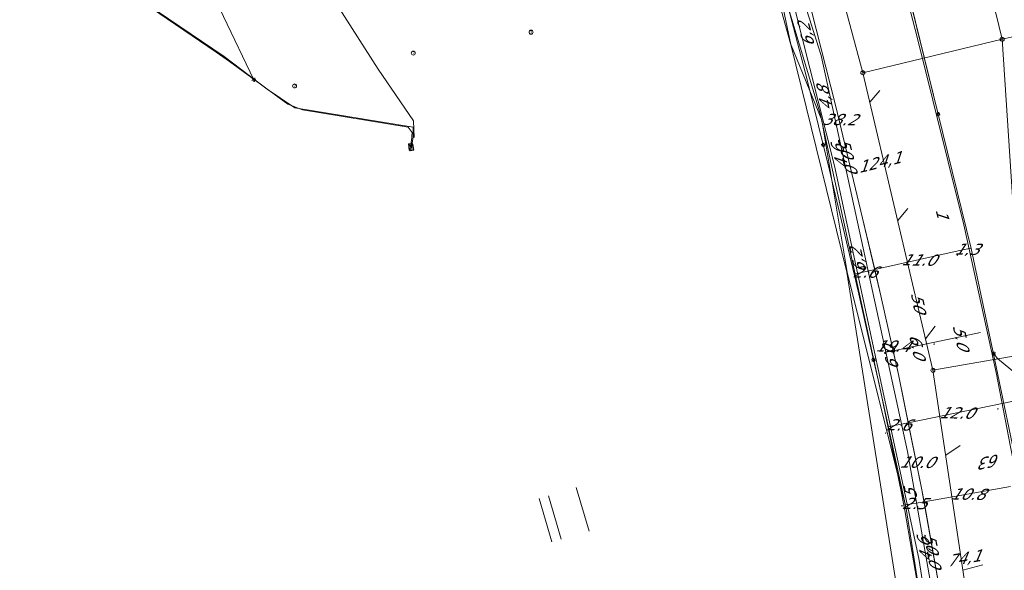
# Model space of a CAD drawing. Header units: metres. Extents: x 124576 to 133557, y 395865 to 402386.
# Tile 11 of 256: x 124777 to 124899, y 396168 to 396236. Entities that reach past the tile are written whole.
import ezdxf
from ezdxf.enums import TextEntityAlignment as Align

# ---------------------------------------------------------------- set-up
doc = ezdxf.new("R2010")
doc.units = ezdxf.units.M
doc.header["$MEASUREMENT"] = 0
for name, color, linetype, lineweight, true_color in [('LG_Datatransport_Eurofiber_Nederland_BV', 3, 'Continuous', 13, 0x00ff00), ('LG_Datatransport_KPN_BV', 3, 'Continuous', 13, 0x00ff00), ('LG_Gas_Lage_Druk_Enexis_Netbeheer_BV', 7, 'Continuous', 13, 0xffdc7d), ('LG_Gas_Lage_Druk_P_Enexis_Netbeheer_BV', 7, 'Continuous', 13, 0xffdc7d), ('LG_Laag_Spanning_Enexis_Netbeheer_BV', 7, 'Continuous', 13, 0x960000), ('LG_Laag_Spanning_Gemeente_Tilburg_Ruimtelijke_Uitvoering', 7, 'Continuous', 13, 0x960000), ('LG_Midden_Spanning_Enexis_Netbeheer_BV', 7, 'Continuous', 13, 0xd20000), ('LG_Riool_Vrij_Verval_Gemeente_Tilburg_Ruimtelijke_Uitvoering', 7, 'Continuous', 13, 0xca00a0), ('LG_unet-4_Brabant_Water', 5, 'Continuous', 13, 0x0000ff)]:
    doc.layers.add(name, color=color, linetype=linetype, lineweight=lineweight, true_color=true_color)
for name, color, linetype, lineweight in [('LG_Laag_Spanning_P_Enexis_Netbeheer_BV', 7, 'Continuous', 0), ('LG_Riool_Vrij_Verval_P_Gemeente_Gilze_en_Rijen', 7, 'Continuous', 0), ('LG_Riool_Vrij_Verval_P_Gemeente_Tilburg_Ruimtelijke_Uitvoering', 7, 'Continuous', 0), ('MV_Datatransport', 7, 'Continuous', 0), ('MV_Laag_Spanning', 7, 'Continuous', 0), ('MV_Laag_Spanning_pijl', 7, 'Continuous', 0), ('MV_Midden_Spanning', 7, 'Continuous', 0), ('MV_Midden_Spanning_pijl', 7, 'Continuous', 0)]:
    doc.layers.add(name, color=color, linetype=linetype, lineweight=lineweight)
doc.styles.add('Klic_Annotatie', font='verdanai.ttf', dxfattribs={"oblique": 20, "height": 1.4})

# ---------------------------------------------------------------- blocks, each defined once
blk = doc.blocks.new('DeliveryPoint')
at = {"layer": 'LG_Laag_Spanning_P_Enexis_Netbeheer_BV', "flags": 128}
blk.add_lwpolyline([(-3.7, -2.5), (3.8, -2.5), (3.8, 2.5), (-3.7, 2.5), (-3.7, -2.5)], close=True, dxfattribs=at)
blk.add_lwpolyline([(-3.7, 2.5), (-3.7, 2.2), (0, 0), (3.8, 2.2)], dxfattribs=at)
blk = doc.blocks.new('Streetlight')
at = {"layer": 'LG_Laag_Spanning_P_Enexis_Netbeheer_BV'}
for p, q in [((-1.8, 1.8), (-1.1, 1.1)), ((0, 2.5), (0, 1.5)), ((1.8, 1.8), (1.1, 1.1)), ((-1.1, -1.1), (-1.8, -1.8)), ((0, -1.5), (0, -2.5)), ((1.1, -1.1), (1.8, -1.8))]:
    blk.add_line(p, q, dxfattribs=at)
at = {"layer": 'LG_Laag_Spanning_P_Enexis_Netbeheer_BV', "flags": 128}
for points in [[(-2.5, 0), (-1.5, 0)], [(1.5, 0), (2.5, 0)]]:
    blk.add_lwpolyline(points, dxfattribs=at)
at = {"layer": 'LG_Laag_Spanning_P_Enexis_Netbeheer_BV'}
blk.add_circle((0, 0), 1.5, dxfattribs=at)
blk = doc.blocks.new('DeliveryPoint_1')
at = {"layer": 'LG_Gas_Lage_Druk_P_Enexis_Netbeheer_BV', "flags": 128}
blk.add_lwpolyline([(-3.8, -2.5), (3.8, -2.5), (3.8, 2.5), (-3.8, 2.5), (-3.8, -2.5)], close=True, dxfattribs=at)
blk.add_lwpolyline([(-3.8, 2.5), (-3.8, 2.2), (0, 0), (3.8, 2.2)], dxfattribs=at)
blk = doc.blocks.new('m_pijl')
at = {"layer": 'MV_Laag_Spanning_pijl'}
blk.add_hatch(color=7, dxfattribs=at).paths.add_polyline_path([(-1, -0.3), (-1, 0), (-1, 0.3), (0, 0)])
at = {"layer": 'MV_Laag_Spanning_pijl', "flags": 128}
blk.add_lwpolyline([(-1, 0), (-1, 0.3), (0, 0), (-1, -0.3), (-1, 0)], close=True, dxfattribs=at)
blk = doc.blocks.new('m_pijl_1')
at = {"layer": 'MV_Midden_Spanning_pijl'}
blk.add_hatch(color=7, dxfattribs=at).paths.add_polyline_path([(-1, -0.3), (-1, 0), (-1, 0.3), (0, 0)])
at = {"layer": 'MV_Midden_Spanning_pijl', "flags": 128}
blk.add_lwpolyline([(-1, 0), (-1, 0.3), (0, 0), (-1, -0.3), (-1, 0)], close=True, dxfattribs=at)
blk = doc.blocks.new('Onbekend_12')
at = {"layer": 'LG_Riool_Vrij_Verval_P_Gemeente_Gilze_en_Rijen'}
blk.add_hatch(color=256, dxfattribs=at).paths.add_polyline_path([(-0.3, -1.1, -0.262633), (0.2, 0.2), (0.6, 0.5, 0.379827), (0.7, 1.3), (0.7, 1.3, 0.228508), (0, 1.5), (0, 1.5, 0.459053), (-0.8, 0.8), (-1.3, 0.9, -0.414214), (-0.1, 2, -0.243799), (1.1, 1.5, -0.379827), (0.9, 0.1), (0.5, -0.2, 0.262633), (0.2, -1.1), (-0.2, -1.1)])
blk.add_circle((0, 0), 2.5, dxfattribs=at)
at = {"layer": 'LG_Riool_Vrij_Verval_P_Gemeente_Gilze_en_Rijen', "extrusion": (0, 0, -1)}
blk.add_solid([(0.3, -2.1), (-0.2, -2.1), (0.3, -1.5), (-0.2, -1.5)], dxfattribs=at)
blk = doc.blocks.new('Onbekend_2')
at = {"layer": 'LG_Riool_Vrij_Verval_P_Gemeente_Tilburg_Ruimtelijke_Uitvoering'}
blk.add_hatch(color=256, dxfattribs=at).paths.add_polyline_path([(-0.3, -1.1, -0.262633), (0.2, 0.2), (0.6, 0.5, 0.379827), (0.7, 1.3), (0.7, 1.3, 0.228508), (0, 1.5), (0, 1.5, 0.459053), (-0.8, 0.8), (-1.3, 0.9, -0.414214), (-0.1, 2, -0.243799), (1.1, 1.5, -0.379827), (0.9, 0.1), (0.5, -0.2, 0.262633), (0.2, -1.1), (-0.2, -1.1)])
blk.add_circle((0, 0), 2.5, dxfattribs=at)
at = {"layer": 'LG_Riool_Vrij_Verval_P_Gemeente_Tilburg_Ruimtelijke_Uitvoering', "extrusion": (0, 0, -1)}
blk.add_solid([(0.3, -2.1), (-0.2, -2.1), (0.3, -1.5), (-0.2, -1.5)], dxfattribs=at)

msp = doc.modelspace()

# ---------------------------------------------------------------- linework, layer by layer
at = {"layer": 'LG_Datatransport_Eurofiber_Nederland_BV', "flags": 128}
for points in [[(124842.8, 396356.9), (124856, 396313), (124843.8, 396300.1), (124850.4, 396277.1), (124856.86, 396271.38), (124860.84, 396273.81), (124866.43, 396254.41), (124872.3, 396233.2), (124876.2, 396223.7), (124879.3, 396204.9), (124886.6, 396175.7), (124894.5, 396125.4), (124894.6, 396108.1), (124894, 396079), (124891.8, 396028), (124888.1, 396012), (124887.4, 396007.2), (124884.3, 395991.4), (124883.5, 395982.4), (124884.34, 395963.77), (124886, 395932.2), (124882.82, 395911)], [(124856.88, 396271.35), (124860.84, 396273.81), (124866.43, 396254.41), (124872.3, 396233.2), (124876.2, 396223.7), (124879.3, 396204.9), (124886.6, 396175.7), (124894.5, 396125.4), (124894.6, 396108.1), (124894, 396079), (124891.8, 396028), (124888.1, 396012), (124887.4, 396007.2), (124884.3, 395991.4), (124883.5, 395982.4), (124884.34, 395963.77), (124886, 395932.2), (124882.82, 395911)], [(124856.89, 396271.36), (124860.84, 396273.81), (124866.43, 396254.41), (124872.3, 396233.2), (124876.2, 396223.7), (124879.3, 396204.9), (124886.6, 396175.7), (124894.5, 396125.4), (124894.6, 396108.1), (124894, 396079), (124891.8, 396028), (124888.1, 396012), (124887.4, 396007.2), (124884.3, 395991.4), (124883.5, 395982.4), (124884.34, 395963.77), (124886, 395932.2), (124882.82, 395911)]]:
    msp.add_lwpolyline(points, dxfattribs=at)
at = {"layer": 'LG_Datatransport_KPN_BV', "flags": 128}
for points in [[(124871.94, 396251.91), (124869.98, 396248.85), (124870.65, 396246.17), (124877.76, 396218.06), (124888.19, 396169.5), (124892.96, 396139.15), (124893.29, 396133.4), (124894.01, 396121.16), (124893.94, 396113.51), (124894.27, 396110.73), (124894.59, 396108.1), (124895.04, 396104.36), (124896.56, 396103.87), (124899.42, 396102.93), (124899.13, 396098.37), (124896.7, 396059.08), (124896.67, 396058.55), (124896.64, 396058.41), (124891.37, 396028.89), (124887.43, 396006.82), (124885.81, 396000.15)], [(124904.71, 396181.99), (124899.87, 396181.47), (124899.52, 396183.3), (124897.74, 396192.52), (124893.75, 396210.78), (124887.98, 396233.95), (124885.05, 396245.24), (124884.92, 396248.46)], [(124869.87, 396244.82), (124872.34, 396233.06), (124879.28, 396204.91), (124894.26, 396110.17), (124894.59, 396108.1), (124894.6, 396108.05), (124896.56, 396103.87), (124899.13, 396098.37), (124899.99, 396096.55), (124896.7, 396059.08), (124896.64, 396058.41), (124896.62, 396058.15), (124891.36, 396028.78)], [(124891.36, 396028.78), (124891.37, 396028.89), (124893.7, 396078.77), (124894.26, 396110.17), (124894.27, 396110.73), (124894.54, 396125.53), (124893.29, 396133.4), (124886.62, 396175.67), (124875.97, 396224.54), (124869.87, 396244.82)]]:
    msp.add_lwpolyline(points, dxfattribs=at)
at = {"layer": 'LG_Gas_Lage_Druk_Enexis_Netbeheer_BV', "flags": 128}
msp.add_lwpolyline([(124776.94, 396254.17), (124779.2, 396253.42), (124780.39, 396252.48), (124781.28, 396251.25), (124784.07, 396245.71), (124785.15, 396244.05), (124785.71, 396243.38), (124787.15, 396242.02), (124790.67, 396239.42), (124792.3, 396238.26), (124801.34, 396232.09), (124802.97, 396230.94), (124810.2, 396225.7), (124812, 396224.96), (124825.04, 396222.85), (124825.55, 396222.19), (124825.51, 396221.73), (124825.49, 396221.52), (124825.46, 396221.3), (124825.38, 396220.41)], dxfattribs=at)
at = {"layer": 'LG_Laag_Spanning_Enexis_Netbeheer_BV'}
for p, q in [((124890.57, 396224.44), (124885.52, 396244.96)), ((124890.57, 396224.44), (124885.52, 396244.96)), ((124897.31, 396195.2), (124897.43, 396194.83)), ((124900.75, 396178.79), (124897.31, 396195.2))]:
    msp.add_line(p, q, dxfattribs=at)
at = {"layer": 'LG_Laag_Spanning_Enexis_Netbeheer_BV', "flags": 128}
for points in [[(124900.75, 396178.79), (124897.31, 396195.2), (124894.65, 396207.83), (124890.57, 396224.44), (124885.52, 396244.96), (124883.95, 396251.35), (124882.67, 396256.54), (124877.83, 396270.89)], [(124743.87, 396246.11), (124760.74, 396250.45), (124775.02, 396253.91), (124776.97, 396253.85), (124778.83, 396253.22), (124780.24, 396252.24), (124781.36, 396250.93), (124784.55, 396244.84), (124786.38, 396242.72), (124791.37, 396239.02), (124802.31, 396231.57), (124807.63, 396227.54), (124811.04, 396225.24), (124825.67, 396222.82), (124825.68, 396221.6), (124825.64, 396221.38), (124825.46, 396220.31)], [(124869.46, 396247.48), (124874.1, 396229.8), (124874.59, 396227.86), (124876.36, 396220.65)], [(124869.46, 396247.48), (124874.1, 396229.8), (124874.59, 396227.86), (124876.36, 396220.65)], [(124799.56, 396244.36), (124800.23, 396240.69), (124802.24, 396236.52), (124805.99, 396228.7)], [(124799.56, 396244.36), (124800.23, 396240.69), (124802.24, 396236.52), (124805.99, 396228.7)], [(124897.43, 396194.83), (124897.31, 396195.2), (124894.65, 396207.83), (124890.57, 396224.44)], [(124897.31, 396195.2), (124894.65, 396207.83), (124890.57, 396224.44)], [(124876.36, 396220.65), (124876.96, 396218.23), (124877.42, 396216.29), (124880.22, 396204.49), (124880.67, 396202.54), (124882.57, 396194.05)], [(124876.36, 396220.65), (124876.96, 396218.23), (124877.42, 396216.29), (124880.22, 396204.49), (124880.67, 396202.54), (124882.57, 396194.05)], [(124882.57, 396194.05), (124883.25, 396191.05), (124883.67, 396189.09), (124886.07, 396177.39), (124886.44, 396175.42), (124888.16, 396165.38), (124888.48, 396163.41), (124888.64, 396162.36)], [(124882.57, 396194.05), (124883.25, 396191.05), (124883.67, 396189.09), (124886.07, 396177.39), (124886.44, 396175.42), (124888.16, 396165.38), (124888.48, 396163.41), (124888.64, 396162.36)], [(124897.43, 396194.83), (124897.89, 396194.24), (124901.66, 396191.16), (124902.57, 396189.53), (124903.75, 396180.8), (124904.27, 396178.89), (124907.4, 396171.47), (124907.88, 396169.55), (124908.19, 396165.85), (124908.38, 396163.72), (124908.51, 396161.72), (124909.48, 396141.62), (124909.55, 396139.62), (124909.59, 396136.87), (124909.81, 396122.82), (124909.56, 396120.85), (124908.99, 396118.75)], [(124897.43, 396194.83), (124897.89, 396194.24), (124901.66, 396191.16), (124902.57, 396189.53), (124903.75, 396180.8), (124904.27, 396178.89), (124907.4, 396171.47), (124907.88, 396169.55), (124908.19, 396165.85), (124908.38, 396163.72), (124908.51, 396161.72), (124909.48, 396141.62), (124909.55, 396139.62), (124909.59, 396136.87), (124909.81, 396122.82), (124909.56, 396120.85), (124908.99, 396118.75)]]:
    msp.add_lwpolyline(points, dxfattribs=at)
at = {"layer": 'LG_Laag_Spanning_Gemeente_Tilburg_Ruimtelijke_Uitvoering'}
for p, q in [((124845.83, 396178.28), (124847.42, 396172.9)), ((124841.23, 396176.92), (124842.81, 396171.55)), ((124842.38, 396177.26), (124843.97, 396171.89))]:
    msp.add_line(p, q, dxfattribs=at)
at = {"layer": 'LG_Midden_Spanning_Enexis_Netbeheer_BV', "flags": 128}
for points in [[(124890.91, 396159.28), (124886.78, 396182.74), (124876.12, 396231.7), (124870.16, 396250.35), (124866.09, 396258.78), (124866.5, 396260.22), (124868.06, 396261.21), (124868.25, 396262.5), (124866.81, 396264.18), (124856.24, 396275.06), (124853.75, 396275.74), (124852.19, 396275.32)], [(124890.91, 396159.28), (124886.78, 396182.74), (124876.12, 396231.7), (124870.16, 396250.35), (124866.09, 396258.78), (124866.5, 396260.22), (124868.06, 396261.21), (124868.25, 396262.5), (124866.81, 396264.18), (124856.24, 396275.06), (124853.75, 396275.74), (124852.19, 396275.32)], [(124890.91, 396159.28), (124886.78, 396182.74), (124876.12, 396231.7), (124870.16, 396250.35), (124866.09, 396258.78), (124866.5, 396260.22), (124868.06, 396261.21), (124868.25, 396262.5), (124866.81, 396264.18), (124856.24, 396275.06), (124853.75, 396275.74), (124852.19, 396275.32)], [(124890.91, 396159.28), (124886.78, 396182.74), (124876.12, 396231.7), (124870.16, 396250.35), (124866.09, 396258.78), (124866.5, 396260.22), (124868.06, 396261.21), (124868.25, 396262.5), (124866.81, 396264.18), (124856.24, 396275.06), (124853.75, 396275.74), (124852.19, 396275.32)], [(124890.91, 396159.28), (124886.78, 396182.74), (124876.12, 396231.7), (124870.16, 396250.35), (124866.09, 396258.78), (124866.5, 396260.22), (124868.06, 396261.21), (124868.25, 396262.5), (124866.81, 396264.18), (124856.24, 396275.06), (124853.75, 396275.74), (124852.19, 396275.32)], [(124890.91, 396159.28), (124886.78, 396182.74), (124876.12, 396231.7), (124870.16, 396250.35), (124866.09, 396258.78), (124866.5, 396260.22), (124868.06, 396261.21), (124868.25, 396262.5), (124866.81, 396264.18), (124856.24, 396275.06), (124853.75, 396275.74), (124852.19, 396275.32)], [(124890.91, 396159.28), (124886.78, 396182.74), (124876.12, 396231.7), (124870.16, 396250.35), (124866.09, 396258.78), (124866.5, 396260.22), (124868.06, 396261.21), (124868.25, 396262.5), (124866.81, 396264.18), (124856.24, 396275.06), (124853.75, 396275.74), (124852.19, 396275.32)], [(124890.91, 396159.28), (124886.78, 396182.74), (124876.12, 396231.7), (124870.16, 396250.35), (124866.09, 396258.78), (124866.5, 396260.22), (124868.06, 396261.21), (124868.25, 396262.5), (124866.81, 396264.18), (124856.24, 396275.06), (124853.75, 396275.74), (124852.19, 396275.32)], [(124852.19, 396275.32), (124853.75, 396275.74), (124856.24, 396275.06), (124866.81, 396264.18), (124868.25, 396262.5), (124868.06, 396261.21), (124866.5, 396260.22), (124866.09, 396258.78), (124870.16, 396250.35), (124876.12, 396231.7), (124886.78, 396182.74), (124890.91, 396159.28), (124891.07, 396158.29), (124894.52, 396133.4), (124897.44, 396096.58), (124897.56, 396086.27), (124896.95, 396035.96), (124892.6, 396010.67)]]:
    msp.add_lwpolyline(points, dxfattribs=at)
at = {"layer": 'LG_Riool_Vrij_Verval_Gemeente_Tilburg_Ruimtelijke_Uitvoering'}
for p, q in [((124892, 396260.68), (124898.47, 396233.7)), ((124874.11, 396256.37), (124881.25, 396229.56)), ((124898.47, 396233.7), (124908.27, 396235.97)), ((124881.25, 396229.56), (124898.47, 396233.7)), ((124898.47, 396233.7), (124901.02, 396194.71)), ((124881.25, 396229.56), (124889.91, 396192.77)), ((124882.1, 396225.92), (124883.34, 396227.38)), ((124885.55, 396211.27), (124886.82, 396212.8)), ((124888.99, 396196.65), (124890.21, 396198.25)), ((124889.91, 396192.77), (124901.02, 396194.71)), ((124889.91, 396192.77), (124900.93, 396119.61)), ((124891.49, 396182.29), (124893.3, 396183.49)), ((124893.63, 396168.05), (124896.08, 396168.72))]:
    msp.add_line(p, q, dxfattribs=at)
at = {"layer": 'LG_unet-4_Brabant_Water', "flags": 128}
msp.add_lwpolyline([(124830.39, 396254.8), (124814, 396250.91), (124813.2, 396250.09), (124815.57, 396239.07), (124821.36, 396230.02), (124825.73, 396223.62), (124825.81, 396221.57)], dxfattribs=at)
at = {"layer": 'MV_Laag_Spanning_pijl'}
for p, q in [((124882.72, 396205.22), (124893.42, 396207.61)), ((124893.42, 396207.61), (124894.64, 396207.89)), ((124880.18, 396204.65), (124882.72, 396205.22)), ((124898.66, 396188.73), (124902.57, 396189.53)), ((124886.87, 396186.29), (124898.66, 396188.73)), ((124886.87, 396186.29), (124884.35, 396185.77)), ((124888.82, 396176.53), (124899.5, 396178.42)), ((124888.82, 396176.53), (124886.32, 396176.09))]:
    msp.add_line(p, q, dxfattribs=at)
at = {"layer": 'MV_Laag_Spanning_pijl', "flags": 128}
for points in [[(124882.72, 396205.22), (124881.23, 396211.59), (124877.92, 396225.38), (124874.85, 396237.39), (124873.57, 396242.28)], [(124886.87, 396186.29), (124885.66, 396192.24), (124883.48, 396201.98), (124882.72, 396205.22)], [(124888.82, 396176.53), (124888.56, 396177.99), (124886.87, 396186.29)], [(124893.61, 396145.93), (124893.12, 396149.83), (124891.04, 396163.88), (124888.82, 396176.53)]]:
    msp.add_lwpolyline(points, dxfattribs=at)
at = {"layer": 'MV_Midden_Spanning_pijl'}
for p, q in [((124890.92, 396196.42), (124885, 396195.19)), ((124895.8, 396197.44), (124890.92, 396196.42)), ((124885, 396195.19), (124884.11, 396195))]:
    msp.add_line(p, q, dxfattribs=at)
at = {"layer": 'MV_Midden_Spanning_pijl', "flags": 128}
for points in [[(124885, 396195.19), (124883.48, 396201.98), (124881.23, 396211.59), (124877.92, 396225.38), (124874.85, 396237.39), (124873.18, 396243.77)], [(124893.61, 396145.92), (124893.12, 396149.83), (124891.04, 396163.88), (124888.56, 396177.99), (124885.66, 396192.24), (124885.01, 396195.16)]]:
    msp.add_lwpolyline(points, dxfattribs=at)

# ---------------------------------------------------------------- block references
at = {"layer": 'LG_Gas_Lage_Druk_P_Enexis_Netbeheer_BV', "xscale": 0.1, "yscale": 0.1, "zscale": 0.1, "rotation": 95}
msp.add_blockref('DeliveryPoint_1', (124825.38, 396220.41), dxfattribs=at)
at = {"layer": 'LG_Laag_Spanning_P_Enexis_Netbeheer_BV'}
for name, p, xscale, yscale, zscale, rotation in [('Streetlight', (124805.99, 396228.7), 0.1, 0.1, 0.1, 64), ('Streetlight', (124890.57, 396224.44), 0.1, 0.1, 0.1, 256), ('DeliveryPoint', (124825.46, 396220.31), 0.09999999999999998, 0.09999999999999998, 0.09999999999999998, 100), ('Streetlight', (124876.36, 396220.65), 0.1, 0.1, 0.1, 77.00000000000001), ('Streetlight', (124882.57, 396194.05), 0.1, 0.1, 0.1, 81), ('Streetlight', (124897.43, 396194.83), 0.1, 0.1, 0.1, 78)]:
    msp.add_blockref(name, p, dxfattribs=dict(at, xscale=xscale, yscale=yscale, zscale=zscale, rotation=rotation))
at = {"layer": 'LG_Riool_Vrij_Verval_P_Gemeente_Gilze_en_Rijen', "xscale": 0.1, "yscale": 0.1, "zscale": 0.1}
for p in [(124840.24, 396234.58), (124825.69, 396232), (124811.01, 396227.93)]:
    msp.add_blockref('Onbekend_12', p, dxfattribs=at)
at = {"layer": 'LG_Riool_Vrij_Verval_P_Gemeente_Tilburg_Ruimtelijke_Uitvoering', "xscale": 0.1, "yscale": 0.1, "zscale": 0.1}
for p in [(124898.47, 396233.7), (124881.25, 396229.56), (124889.91, 396192.77)]:
    msp.add_blockref('Onbekend_2', p, dxfattribs=at)
at = {"layer": 'MV_Laag_Spanning_pijl'}
for p, xscale, yscale, zscale, rotation in [((124893, 396207), 0.1, 0.1, 0.1, 12), ((124894, 396207), 0.1, 0.1, 0.1, 12), ((124882, 396205), 0.1, 0.1, 0.1, 12), ((124882, 396205), 0.09999999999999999, 0.09999999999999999, 0.09999999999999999, 103), ((124898, 396188), 0.1, 0.1, 0.1, 11), ((124886, 396186), 0.1, 0.1, 0.1, 101), ((124884, 396185), 0.1, 0.1, 0.1, 192), ((124886, 396176), 0.1, 0.1, 0.1, 191), ((124888, 396176), 0.1, 0.1, 0.1, 99.00000000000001)]:
    msp.add_blockref('m_pijl', p, dxfattribs=dict(at, xscale=xscale, yscale=yscale, zscale=zscale, rotation=rotation))
at = {"layer": 'MV_Midden_Spanning_pijl', "xscale": 0.1, "yscale": 0.1, "zscale": 0.1}
for p, rotation in [((124890, 396196), 192), ((124884, 396195), 192), ((124885, 396195), 102), ((124885, 396195), 192)]:
    msp.add_blockref('m_pijl_1', p, dxfattribs=dict(at, rotation=rotation))

# ---------------------------------------------------------------- texts
at = {"layer": 'MV_Datatransport', "style": 'Klic_Annotatie', "oblique": 20}
for s, rotation, p in [('6,2', 104.3, (124874.29, 396234.18)), ('4,8', 100.7, (124876.55, 396226.29)), ('4,6', 103.8, (124878.44, 396219.06)), ('124,1', 13.8, (124883.23, 396218.47)), ('1', 284, (124891.04, 396212.25)), ('6,2', 102.5, (124880.68, 396206.22)), ('50', 281.3, (124888.1, 396201.25)), ('63', 191.4, (124897.15, 396181.5)), ('5', 101.1, (124887.19, 396177.43)), ('4,6', 99.7, (124888.94, 396170.45)), ('74,1', 9.7, (124893.67, 396169.53))]:
    msp.add_text(s, height=1.4, rotation=rotation, dxfattribs=at).set_placement(p, align=Align.MIDDLE_CENTER)
at = {"layer": 'MV_Laag_Spanning', "style": 'Klic_Annotatie', "oblique": 20}
for s, p in [('38.2', (124878.3, 396223.78)), ('1.3', (124894.03, 396207.75)), ('11.0', (124888.07, 396206.42)), ('2.6', (124881.45, 396204.93)), ('19.4', (124884.87, 396195.77)), ('12.0', (124892.77, 396187.51)), ('2.6', (124885.61, 396186.03)), ('10.0', (124887.86, 396181.42)), ('10.8', (124894.16, 396177.47)), ('2.5', (124887.57, 396176.31))]:
    msp.add_text(s, height=1.4, rotation=359, dxfattribs=at).set_placement(p, align=Align.MIDDLE_CENTER)
at = {"layer": 'MV_Midden_Spanning', "style": 'Klic_Annotatie', "oblique": 20}
for s, rotation, p in [('50.0', 284, (124879.32, 396219.53)), ('5.0', 282, (124893.36, 396196.93)), ('0.9', 282, (124884.55, 396195.09)), ('6.0', 282, (124887.96, 396195.81)), ('50.0', 280, (124889.85, 396170.63))]:
    msp.add_text(s, height=1.4, rotation=rotation, dxfattribs=at).set_placement(p, align=Align.MIDDLE_CENTER)

doc.saveas('drawing.dxf')
